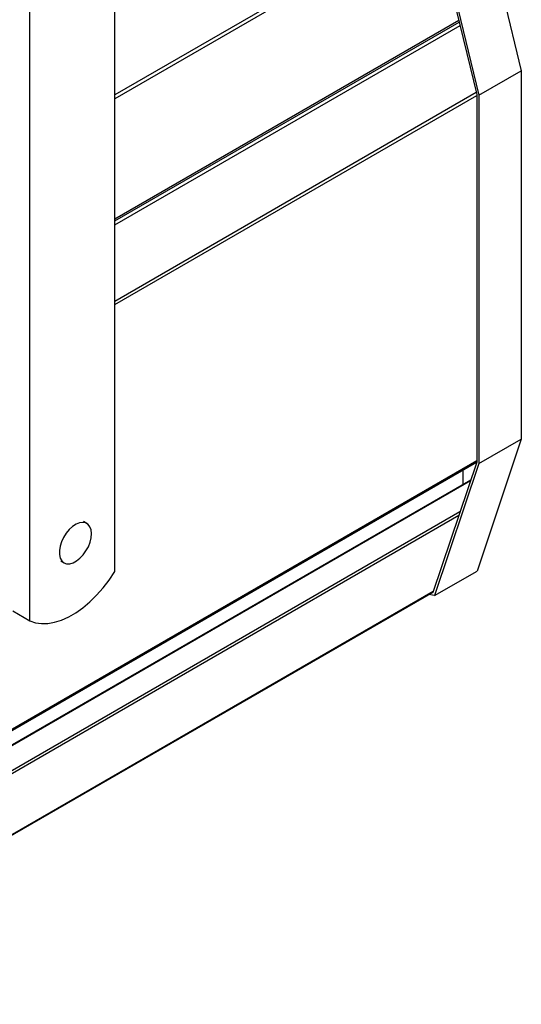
# Model space of a CAD drawing. Header units: millimetres. Extents: x 6 to 1085, y -668 to 515.
# Tile 4 of 9: x 915 to 1082, y -649 to -321. Entities that reach past the tile are written whole.
import ezdxf

# ---------------------------------------------------------------- set-up
doc = ezdxf.new("R2010")
doc.units = ezdxf.units.MM

msp = doc.modelspace()

# ---------------------------------------------------------------- linework, layer by layer
at = {"color": 7, "linetype": 'Continuous', "lineweight": 25}
for p, q in [((946.26, -504.91), (946.26, -241.69)), ((917.97, -521.24), (917.97, -258.02)), ((1066.79, -277.45), (1081.53, -338.34)), ((1052.09, -285.94), (1066.68, -346.23)), ((1052.65, -285.61), (1067.39, -346.51)), ((946.26, -389.63), (1061.13, -323.32)), ((1067.39, -346.51), (1081.53, -338.34)), ((1081.53, -338.34), (1081.53, -460.83)), ((1066.68, -346.23), (1066.68, -468.45)), ((1067.39, -346.51), (1067.39, -468.99)), ((1081.53, -460.83), (1066.79, -504.7)), ((1067.39, -468.99), (1081.53, -460.83)), ((827.25, -606.71), (1066.66, -468.5)), ((1066.68, -468.45), (1052.09, -511.89)), ((1067.39, -468.99), (1052.65, -512.87)), ((1062.17, -475.83), (1062.17, -471.09)), ((825.6, -612.55), (1064.63, -474.56)), ((825.66, -612.37), (1064.69, -474.38)), ((936.95, -488.89), (935.89, -488.28)), ((928.34, -501.36), (929.4, -501.97)), ((1052.65, -512.87), (1066.79, -504.7)), ((814.65, -648.79), (1052.16, -511.68)), ((1052.65, -512.87), (1050.77, -512.49)), ((1052.09, -511.89), (1051.87, -511.85)), ((912.32, -517.97), (917.97, -521.24))]:
    msp.add_line(p, q, dxfattribs=at)
at = {"color": 8, "linetype": 'Continuous', "lineweight": 25}
for p, q in [((1051.67, -285.55), (946.26, -346.4)), ((1052.22, -286.49), (946.26, -347.66)), ((946.26, -387.56), (1060.69, -321.5)), ((946.26, -388.3), (1060.85, -322.14)), ((946.26, -414.92), (1066.5, -345.5)), ((946.26, -416.12), (1066.68, -346.6)), ((1066.68, -468.08), (827.25, -606.3)), ((1060.69, -486.27), (821.66, -624.26)), ((1061.12, -485.01), (822.08, -623)), ((1052.22, -511.5), (814.72, -648.6))]:
    msp.add_line(p, q, dxfattribs=at)
at = {"color": 7, "linetype": 'Continuous', "lineweight": 25, "flags": 128}
for points in [[(935.61, -488.54), (934.53, -488.68), (933.39, -489.15), (932.24, -489.9), (931.13, -490.92), (930.12, -492.14), (929.25, -493.52), (928.56, -494.99), (928.09, -496.48), (927.86, -497.92), (927.88, -499.24), (928.14, -500.39), (928.64, -501.3), (929.35, -501.94), (930.24, -502.27), (931.27, -502.29), (932.39, -501.98), (933.54, -501.37), (934.68, -500.48), (935.74, -499.35), (936.69, -498.04), (937.47, -496.61), (938.05, -495.12), (938.41, -493.65), (938.52, -492.26), (938.37, -491.02), (937.99, -489.98), (937.38, -489.2), (936.58, -488.71), (935.61, -488.54)], [(917.97, -521.24), (919.84, -521.88), (921.85, -522.18), (923.99, -522.14), (926.24, -521.75), (928.56, -521.02), (930.93, -519.96), (933.31, -518.59), (935.67, -516.91), (937.99, -514.96), (940.24, -512.76), (942.38, -510.33), (944.4, -507.7), (946.26, -504.91)]]:
    msp.add_lwpolyline(points, dxfattribs=at)

doc.saveas('drawing.dxf')
